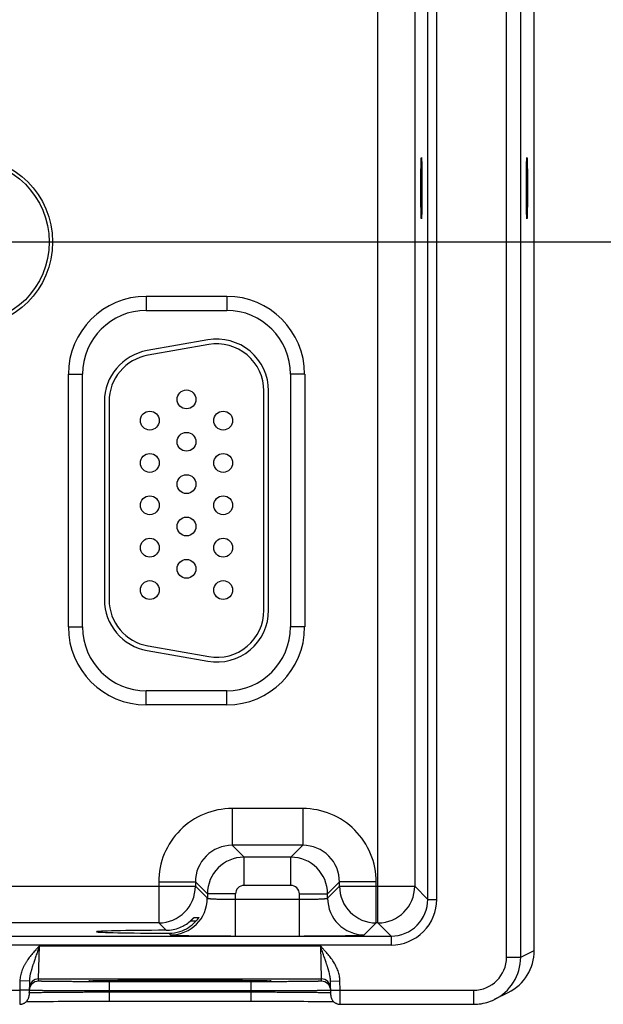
# Model space of a CAD drawing. Header units: inches. Extents: x 0 to 34, y 0 to 22.
# Tile 21 of 69: x 14.5 to 15.8, y 13.6 to 15.7. Entities that reach past the tile are written whole.
import ezdxf

# ---------------------------------------------------------------- set-up
doc = ezdxf.new("R2010")
doc.units = ezdxf.units.IN
doc.header["$LTSCALE"] = 1.87
doc.header["$MEASUREMENT"] = 0
doc.layers.get('0').update_dxf_attribs({"linetype": 'CONTINUOUS'})
doc.layers.add('DIMENSIONS', color=7, linetype='CONTINUOUS')
doc.styles.get("Standard").update_dxf_attribs({"font": 'txt', "width": 0.8})
doc.dimstyles.new('DIMSTYLE_1', dxfattribs={"dimtxt": 0.15625, "dimasz": 0.1875, "dimexe": 0.125, "dimexo": 0.0625, "dimgap": 0.09, "dimtad": 0, "dimtih": 1, "dimtoh": 1, "dimzin": 4, "dimdsep": 46, "dimtxsty": 'STANDARD', "dimblk": 'CLOSED', "dimblk1": 'CLOSED', "dimblk2": 'CLOSED', "dimcen": 0.09, "dimadec": 0, "dimazin": 0, "dimtfac": 1, "dimtofl": 0, "dimtmove": 0, "dimatfit": 3, "dimldrblk": 'CLOSED', "dimfxl": 1, "dimtolj": 1, "dimtzin": 4, "dimarcsym": 0})

# ---------------------------------------------------------------- blocks, each defined once
blk = doc.blocks.new('*D6')
at = {"layer": 'DIMENSIONS', "color": 2, "linetype": 'CONTINUOUS'}
blk.add_line((14.4807, 15.2518), (16.4536, 15.2518), dxfattribs=at)
at = {"layer": 'DIMENSIONS', "color": 2, "linetype": 'CONTINUOUS', "insert": (16.5318, 15.3299), "char_height": 0.15625, "width": 1.40625, "attachment_point": 1, "rotation": 0, "line_spacing_factor": 0.9}
blk.add_mtext('1.83{\\Ftxt.shx;\\W1.000000;\\H0.156250; }[46,6]', dxfattribs=at)
blk = doc.blocks.new('_CLOSED')
at = {"color": 0, "linetype": 'BYBLOCK'}
for p, q in [((0, 0), (-1, 0.167)), ((-1, 0.167), (-1, -0.167)), ((-1, -0.167), (0, 0)), ((-1, 0), (0, 0))]:
    blk.add_line(p, q, dxfattribs=at)
blk = doc.blocks.new('*D10')
at = {"layer": 'DIMENSIONS', "color": 2, "linetype": 'CONTINUOUS'}
blk.add_line((14.4182, 15.3143), (14.4182, 17.8114), dxfattribs=at)
at = {"layer": 'DIMENSIONS', "color": 2, "linetype": 'CONTINUOUS', "insert": (14.3401, 17.8895), "char_height": 0.15625, "width": 1.53125, "attachment_point": 1, "rotation": 90, "line_spacing_factor": 0.9}
blk.add_mtext('5.81{\\Ftxt.shx;\\W1.000000;\\H0.156250; }[147,6]', dxfattribs=at)

msp = doc.modelspace()

# ---------------------------------------------------------------- linework, layer by layer
at = {"color": 7, "linetype": 'CONTINUOUS'}
for p, q in [((15.5633, 13.7321), (15.5633, 17.0006)), ((15.5933, 13.7321), (15.5933, 17.0006)), ((15.6222, 13.7466), (15.6222, 16.9861)), ((15.2901, 13.805), (15.2901, 16.9277)), ((15.3959, 13.8551), (15.3959, 16.8775)), ((15.4149, 13.8551), (15.4149, 16.8775)), ((15.3681, 16.8497), (15.3681, 13.883)), ((14.7977, 15.1364), (14.9687, 15.1364)), ((14.7977, 15.1364), (14.7977, 15.1064)), ((14.9687, 15.1364), (14.9687, 15.1064)), ((14.7977, 15.1064), (14.9687, 15.1064)), ((14.9286, 15.0437), (14.7996, 15.0209)), ((14.9304, 15.0338), (14.8014, 15.0111)), ((14.6322, 14.9708), (14.6622, 14.9708)), ((14.6322, 14.4338), (14.6322, 14.9708)), ((14.6622, 14.4338), (14.6622, 14.9708)), ((15.1343, 14.9708), (15.1043, 14.9708)), ((15.1043, 14.9708), (15.1043, 14.4338)), ((15.1343, 14.9708), (15.1343, 14.4338)), ((15.0477, 14.4693), (15.0477, 14.9353)), ((15.0577, 14.4693), (15.0577, 14.9353)), ((14.7087, 14.9126), (14.7087, 14.4921)), ((14.7187, 14.9126), (14.7187, 14.4921)), ((14.6322, 14.4338), (14.6622, 14.4338)), ((15.1343, 14.4338), (15.1043, 14.4338)), ((14.8014, 14.3936), (14.9304, 14.3709)), ((14.7996, 14.3838), (14.9286, 14.361)), ((14.9687, 14.2983), (14.7977, 14.2983)), ((14.7977, 14.2683), (14.7977, 14.2983)), ((14.9687, 14.2683), (14.9687, 14.2983)), ((14.9687, 14.2683), (14.7977, 14.2683)), ((15.1304, 14.048), (14.9801, 14.048)), ((14.9801, 14.048), (14.9801, 13.97)), ((15.1304, 14.048), (15.1304, 13.97)), ((15.1304, 13.97), (14.9801, 13.97)), ((14.9801, 13.97), (15.0055, 13.9446)), ((15.1304, 13.97), (15.105, 13.9446)), ((15.105, 13.9446), (15.0055, 13.9446)), ((15.0055, 13.8846), (15.0055, 13.9446)), ((15.105, 13.8846), (15.105, 13.9446)), ((14.8241, 13.892), (14.9021, 13.892)), ((14.8241, 13.892), (14.8241, 13.805)), ((14.9021, 13.892), (14.9275, 13.8666)), ((14.9021, 13.892), (14.9021, 13.883)), ((15.2084, 13.892), (15.183, 13.8666)), ((15.2864, 13.892), (15.2084, 13.892)), ((15.2084, 13.883), (15.2084, 13.892)), ((15.2864, 13.805), (15.2864, 13.892)), ((14.2784, 13.883), (14.9021, 13.883)), ((14.9021, 13.883), (14.9275, 13.8576)), ((15.105, 13.8846), (15.0055, 13.8846)), ((15.183, 13.8576), (15.2084, 13.883)), ((15.2084, 13.883), (15.3681, 13.883)), ((15.3681, 13.883), (15.3959, 13.8551)), ((14.9875, 13.8666), (14.9275, 13.8666)), ((14.9275, 13.8666), (14.9275, 13.8576)), ((14.9875, 13.7772), (14.9875, 13.8666)), ((14.9875, 13.8552), (15.123, 13.8552)), ((15.123, 13.8666), (15.183, 13.8666)), ((15.123, 13.7772), (15.123, 13.8666)), ((15.183, 13.8576), (15.183, 13.8666)), ((15.3959, 13.8551), (15.4149, 13.8551)), ((14.9032, 13.8085), (14.8908, 13.8085)), ((14.8988, 13.8162), (14.9091, 13.8162)), ((14.8241, 13.805), (14.3564, 13.805)), ((14.8241, 13.805), (14.8397, 13.7894)), ((15.261, 13.7796), (15.2864, 13.805)), ((15.2901, 13.805), (15.2864, 13.805)), ((15.2901, 13.805), (15.3179, 13.7772)), ((11.6477, 13.7772), (15.3179, 13.7772)), ((14.8458, 13.7833), (14.8495, 13.7796)), ((14.9875, 13.7772), (15.123, 13.7772)), ((15.3179, 13.7772), (15.3179, 13.7582)), ((11.6477, 13.7582), (15.3179, 13.7582)), ((14.569, 13.686), (14.5706, 13.756)), ((14.5706, 13.756), (15.1679, 13.756)), ((15.1679, 13.756), (15.1695, 13.686)), ((15.5933, 13.7321), (15.6222, 13.7466)), ((15.5633, 13.7321), (15.5933, 13.7321)), ((14.5293, 13.6819), (14.5289, 13.6621)), ((14.5493, 13.6815), (14.5293, 13.6819)), ((14.5689, 13.6813), (14.569, 13.686)), ((14.569, 13.686), (15.1695, 13.686)), ((14.6778, 13.6821), (14.6779, 13.6821)), ((14.6779, 13.6821), (14.678, 13.6821)), ((14.678, 13.6821), (14.6782, 13.6821)), ((14.6787, 13.6821), (14.6792, 13.6822)), ((14.6792, 13.6822), (14.6798, 13.6822)), ((14.6798, 13.6822), (14.6806, 13.6822)), ((14.6806, 13.6822), (14.6819, 13.6823)), ((14.6819, 13.6823), (14.6838, 13.6823)), ((14.6838, 13.6823), (14.6865, 13.6824)), ((14.6865, 13.6824), (14.6893, 13.6825)), ((14.6893, 13.6825), (14.6929, 13.6826)), ((14.6929, 13.6826), (14.6972, 13.6826)), ((14.6972, 13.6826), (14.7026, 13.6827)), ((14.7026, 13.6827), (14.7091, 13.6828)), ((14.7091, 13.6828), (14.7148, 13.6829)), ((14.7148, 13.6829), (14.7212, 13.6829)), ((14.7212, 13.6829), (14.7286, 13.683)), ((14.7286, 13.683), (14.7372, 13.6831)), ((14.7372, 13.6831), (14.7477, 13.6832)), ((14.7477, 13.6832), (14.7563, 13.6832)), ((14.7563, 13.6832), (14.7662, 13.6833)), ((14.7662, 13.6833), (14.7775, 13.6833)), ((14.7775, 13.6833), (14.7898, 13.6834)), ((14.7898, 13.6834), (14.8026, 13.6834)), ((14.8026, 13.6834), (14.8156, 13.6835)), ((14.8156, 13.6835), (14.8288, 13.6835)), ((14.8288, 13.6835), (14.8422, 13.6835)), ((14.8422, 13.6835), (14.8558, 13.6835)), ((14.8558, 13.6835), (14.8692, 13.6835)), ((14.8692, 13.6835), (14.8827, 13.6835)), ((14.8827, 13.6835), (14.8963, 13.6835)), ((14.8963, 13.6835), (14.9097, 13.6835)), ((14.9097, 13.6835), (14.923, 13.6835)), ((14.923, 13.6835), (14.936, 13.6834)), ((14.936, 13.6834), (14.9486, 13.6834)), ((14.9486, 13.6834), (14.9609, 13.6833)), ((14.9609, 13.6833), (14.9727, 13.6833)), ((14.9727, 13.6833), (14.9839, 13.6832)), ((14.9839, 13.6832), (14.9937, 13.6832)), ((14.9937, 13.6832), (15.0022, 13.6831)), ((15.0022, 13.6831), (15.0126, 13.683)), ((15.0126, 13.683), (15.021, 13.6829)), ((15.021, 13.6829), (15.0278, 13.6828)), ((15.0278, 13.6828), (15.0336, 13.6827)), ((15.0336, 13.6827), (15.0383, 13.6827)), ((15.0383, 13.6827), (15.0435, 13.6826)), ((15.0435, 13.6826), (15.0476, 13.6825)), ((15.0476, 13.6825), (15.051, 13.6824)), ((15.051, 13.6824), (15.0537, 13.6824)), ((15.0537, 13.6824), (15.0559, 13.6823)), ((15.0559, 13.6823), (15.0575, 13.6822)), ((15.0575, 13.6822), (15.0585, 13.6822)), ((15.0585, 13.6822), (15.0592, 13.6822)), ((15.0592, 13.6822), (15.0597, 13.6821)), ((15.0597, 13.6821), (15.06, 13.6821)), ((15.06, 13.6821), (15.0603, 13.6821)), ((15.0603, 13.6821), (15.0605, 13.6821)), ((15.1695, 13.686), (15.1696, 13.6813)), ((15.1892, 13.6815), (15.2092, 13.6819)), ((15.2096, 13.6621), (15.2092, 13.6819)), ((14.2796, 13.6621), (14.5289, 13.6621)), ((14.5289, 13.6621), (14.5288, 13.6321)), ((14.5489, 13.6618), (14.5289, 13.6621)), ((14.5493, 13.6815), (14.5487, 13.6518)), ((14.549, 13.6616), (14.5489, 13.6617)), ((15.0196, 13.68), (14.7189, 13.68)), ((14.7189, 13.68), (14.7189, 13.6604)), ((15.0196, 13.68), (15.0196, 13.6604)), ((15.1897, 13.6518), (15.1892, 13.6815)), ((15.1896, 13.6617), (15.1894, 13.6616)), ((15.1896, 13.6618), (15.2096, 13.6621)), ((15.2096, 13.6621), (15.4933, 13.6621)), ((15.2097, 13.6321), (15.2096, 13.6621)), ((15.4933, 13.6621), (15.4933, 13.6321)), ((14.5488, 13.6568), (14.5489, 13.6568)), ((14.7188, 13.6584), (14.7189, 13.6604)), ((14.7188, 13.6584), (15.0196, 13.6584)), ((14.7188, 13.6584), (14.7188, 13.6388)), ((15.0196, 13.6604), (14.7189, 13.6604)), ((15.0196, 13.6584), (15.0196, 13.6604)), ((15.0196, 13.6584), (15.0196, 13.6388)), ((15.1895, 13.6568), (15.1896, 13.6568)), ((15.538, 13.6427), (15.567, 13.6571)), ((14.5427, 13.6377), (14.5459, 13.6378)), ((14.5459, 13.6378), (14.5504, 13.6379)), ((14.5504, 13.6379), (14.5547, 13.638)), ((14.5547, 13.638), (14.5599, 13.638)), ((14.5599, 13.638), (14.5661, 13.6381)), ((14.5661, 13.6381), (14.5733, 13.6382)), ((14.5733, 13.6382), (14.5818, 13.6383)), ((14.5818, 13.6383), (14.5918, 13.6384)), ((14.5918, 13.6384), (14.6006, 13.6384)), ((14.6006, 13.6384), (14.6107, 13.6385)), ((14.6107, 13.6385), (14.6223, 13.6386)), ((14.6223, 13.6386), (14.6359, 13.6386)), ((14.6359, 13.6386), (14.6468, 13.6387)), ((14.6468, 13.6387), (14.6592, 13.6387)), ((14.6592, 13.6387), (14.6723, 13.6387)), ((14.6723, 13.6387), (14.6855, 13.6388)), ((14.6855, 13.6388), (14.6988, 13.6388)), ((14.6988, 13.6388), (14.7123, 13.6388)), ((14.7123, 13.6388), (15.0196, 13.6388)), ((15.0196, 13.6388), (15.0329, 13.6388)), ((15.0329, 13.6388), (15.0463, 13.6388)), ((15.0463, 13.6388), (15.0595, 13.6387)), ((15.0595, 13.6387), (15.0726, 13.6387)), ((15.0726, 13.6387), (15.0853, 13.6387)), ((15.0853, 13.6387), (15.0978, 13.6386)), ((15.0978, 13.6386), (15.1098, 13.6386)), ((15.1098, 13.6386), (15.1215, 13.6385)), ((15.1215, 13.6385), (15.1323, 13.6385)), ((15.1323, 13.6385), (15.1417, 13.6384)), ((15.1417, 13.6384), (15.1499, 13.6383)), ((15.1499, 13.6383), (15.1605, 13.6382)), ((15.1605, 13.6382), (15.1693, 13.6381)), ((15.1693, 13.6381), (15.1766, 13.6381)), ((15.1766, 13.6381), (15.1825, 13.638)), ((15.1825, 13.638), (15.1874, 13.6379)), ((15.1874, 13.6379), (15.1914, 13.6378)), ((15.1914, 13.6378), (15.1948, 13.6378)), ((15.1948, 13.6378), (15.1958, 13.6377)), ((15.2097, 13.6321), (15.4933, 13.6321))]:
    msp.add_line(p, q, dxfattribs=at)
for points in [[(14.6778, 13.6821), (14.6778, 13.6821), (14.6778, 13.6821)], [(14.6782, 13.6821), (14.6785, 13.6821), (14.6787, 13.6821)], [(15.0605, 13.6821), (15.0606, 13.6821), (15.0607, 13.6821), (15.0607, 13.6821), (15.0607, 13.6821)], [(14.5288, 13.6321), (14.5294, 13.6321), (14.5306, 13.6322), (14.5318, 13.6323), (14.533, 13.6326), (14.5342, 13.6329), (14.5354, 13.6332), (14.5365, 13.6337), (14.5376, 13.6342), (14.5387, 13.6347), (14.5397, 13.6354), (14.5407, 13.6361), (14.5417, 13.6368), (14.5426, 13.6376), (14.5434, 13.6385), (14.5442, 13.6394), (14.545, 13.6404), (14.5456, 13.6414), (14.5463, 13.6424), (14.5468, 13.6435), (14.5473, 13.6446), (14.5477, 13.6458), (14.5481, 13.6469), (14.5484, 13.6481), (14.5486, 13.6493), (14.5487, 13.6505), (14.5487, 13.6518)], [(15.1897, 13.6518), (15.1898, 13.6505), (15.1899, 13.6493), (15.1901, 13.6481), (15.1904, 13.6469), (15.1907, 13.6458), (15.1912, 13.6446), (15.1917, 13.6435), (15.1922, 13.6424), (15.1928, 13.6414), (15.1935, 13.6404), (15.1943, 13.6394), (15.1951, 13.6385), (15.1959, 13.6376), (15.1968, 13.6368), (15.1978, 13.6361), (15.1988, 13.6354), (15.1998, 13.6347), (15.2009, 13.6342), (15.202, 13.6337), (15.2031, 13.6332), (15.2043, 13.6329), (15.2055, 13.6326), (15.2066, 13.6323), (15.2079, 13.6322), (15.2091, 13.6321), (15.2097, 13.6321)], [(15.4933, 13.6321), (15.4972, 13.6322), (15.5013, 13.6324), (15.5054, 13.6328), (15.5095, 13.6334), (15.5136, 13.6342), (15.5176, 13.6351), (15.5216, 13.6362), (15.5256, 13.6375), (15.5295, 13.6389), (15.5333, 13.6405), (15.5365, 13.6419)]]:
    msp.add_lwpolyline(points, dxfattribs=at)
for centre, radius in [((14.4182, 15.2518), 0.1805), ((14.4182, 15.2518), 0.1734), ((14.8832, 14.9173), 0.02), ((14.8052, 14.8723), 0.02), ((14.9612, 14.8723), 0.02), ((14.8832, 14.8273), 0.02), ((14.8052, 14.7823), 0.02), ((14.9612, 14.7823), 0.02), ((14.8832, 14.7373), 0.02), ((14.8052, 14.6923), 0.02), ((14.9612, 14.6923), 0.02), ((14.8832, 14.6473), 0.02), ((14.8052, 14.6023), 0.02), ((14.9612, 14.6023), 0.02), ((14.8832, 14.5573), 0.02), ((14.8052, 14.5123), 0.02), ((14.9612, 14.5123), 0.02)]:
    msp.add_circle(centre, radius, dxfattribs=at)
for centre, radius, start, end in [((14.7977, 14.9708), 0.1655, 90, 180), ((14.9687, 14.9708), 0.1655, 0, 90), ((14.7977, 14.9708), 0.1355, 90, 180), ((14.9687, 14.9708), 0.1355, 0, 90), ((14.9477, 14.9353), 0.11, 0, 100), ((14.8187, 14.9126), 0.11, 100, 180), ((14.9477, 14.9353), 0.1, 0, 100), ((14.8187, 14.9126), 0.1, 100, 180), ((14.8187, 14.4921), 0.11, 180, 260), ((14.8187, 14.4921), 0.1, 180, 260), ((14.9477, 14.4693), 0.11, 260, 360), ((14.9477, 14.4693), 0.1, 260, 360), ((14.7977, 14.4338), 0.1655, 180, 270), ((14.7977, 14.4338), 0.1355, 180, 270), ((14.9687, 14.4338), 0.1655, 270, 360), ((14.9687, 14.4338), 0.1355, 270, 360), ((14.9801, 13.892), 0.156, 89.9963, 180.0037), ((15.1304, 13.892), 0.156, 359.9963, 90.0037), ((14.98, 13.892), 0.0779, 89.9712, 180.0288), ((15.1304, 13.892), 0.0779, 359.9712, 90.0288), ((15.0055, 13.8666), 0.078, 90.0153, 179.9847), ((15.105, 13.8666), 0.078, 0.0153, 89.9847), ((14.8241, 13.883), 0.078, 270.0209, 359.9791), ((15.0054, 13.8666), 0.018, 89.9962, 180.0037), ((15.105, 13.8666), 0.018, 359.9962, 90.0037), ((15.2864, 13.883), 0.078, 180.0209, 269.9791), ((15.2901, 13.883), 0.078, 270.0209, 359.9791), ((14.8494, 13.8576), 0.078, 270.0209, 359.9791), ((15.261, 13.8576), 0.078, 180.0209, 269.9791), ((15.3179, 13.8551), 0.097, 269.9969, 0.0031), ((15.3179, 13.8551), 0.078, 269.9906, 0.0094), ((14.8395, 13.868), 0.0786, 292.2666, 310.7845), ((14.846, 13.8607), 0.0774, 287.4724, 316.8221), ((14.8395, 13.8679), 0.0786, 270.1847, 292.2821), ((14.846, 13.8607), 0.0774, 269.8558, 287.4495), ((15.5222, 13.7466), 0.1, 296.5598, 359.9885), ((15.4933, 13.7321), 0.07, 269.9981, 359.9944), ((15.4933, 13.7321), 0.1, 295.5898, 0.0013), ((14.569, 13.666), 0.02, 89.9987, 178.9988), ((14.6824, 13.6015), 0.0808, 93.1152, 93.2829), ((15.056, 13.5995), 0.0828, 86.7202, 86.8828), ((15.1695, 13.666), 0.02, 1.0012, 90.0013), ((14.5689, 13.6613), 0.02, 89.9987, 178.7553), ((14.5689, 13.6613), 0.02, 178.7564, 179), ((15.1696, 13.6613), 0.02, 1.2447, 90.0013), ((15.1696, 13.6613), 0.02, 1, 1.2436)]:
    msp.add_arc(centre, radius, start, end, dxfattribs=at)
for centre in [(15.3823, 15.3663), (15.6066, 15.3663)]:
    msp.add_ellipse(centre, major_axis=(0, 0.065), ratio=0.017455, dxfattribs=at)
msp.add_ellipse((14.8692, 13.7863), major_axis=(0.1771, 0), ratio=0.017455, start_param=1.73829, end_param=4.579802, dxfattribs=at)
for points, knots in [([(14.9275, 13.8576), (14.9275, 13.8576), (14.9275, 13.8575), (14.9275, 13.8575), (14.9276, 13.8575), (14.9276, 13.8575), (14.9277, 13.8574), (14.9279, 13.8574), (14.928, 13.8573), (14.9283, 13.8572), (14.9285, 13.8572), (14.9288, 13.8571), (14.9291, 13.8571), (14.9296, 13.857), (14.9303, 13.8569), (14.9313, 13.8568), (14.9324, 13.8567), (14.9336, 13.8566), (14.9349, 13.8565), (14.9364, 13.8564), (14.9386, 13.8562), (14.9416, 13.8561), (14.9455, 13.8559), (14.9491, 13.8558), (14.9521, 13.8557), (14.9553, 13.8556), (14.9595, 13.8555), (14.9648, 13.8554), (14.9703, 13.8553), (14.9759, 13.8553), (14.9817, 13.8552), (14.9855, 13.8552), (14.9875, 13.8552)], [0, 0, 0, 0, 0.001207, 0.001962, 0.002834, 0.003831, 0.004957, 0.007611, 0.010816, 0.014578, 0.018902, 0.023789, 0.02924, 0.035253, 0.048956, 0.064876, 0.08298, 0.10323, 0.12558, 0.149981, 0.176376, 0.234901, 0.300614, 0.372902, 0.411302, 0.451089, 0.534442, 0.622179, 0.713474, 0.807469, 0.903279, 1, 1, 1, 1]), ([(15.123, 13.8552), (15.125, 13.8552), (15.1288, 13.8552), (15.1346, 13.8553), (15.1402, 13.8553), (15.1457, 13.8554), (15.1509, 13.8555), (15.1552, 13.8556), (15.1584, 13.8557), (15.1614, 13.8558), (15.165, 13.8559), (15.1689, 13.8561), (15.1719, 13.8562), (15.1741, 13.8564), (15.1756, 13.8565), (15.1769, 13.8566), (15.1781, 13.8567), (15.1792, 13.8568), (15.1801, 13.8569), (15.1809, 13.857), (15.1813, 13.8571), (15.1817, 13.8571), (15.182, 13.8572), (15.1822, 13.8572), (15.1824, 13.8573), (15.1826, 13.8574), (15.1827, 13.8574), (15.1828, 13.8575), (15.1829, 13.8575), (15.1829, 13.8575), (15.183, 13.8575), (15.183, 13.8576), (15.183, 13.8576)], [0, 0, 0, 0, 0.096721, 0.192531, 0.286526, 0.377821, 0.465558, 0.548911, 0.588698, 0.627098, 0.699386, 0.765099, 0.823624, 0.850019, 0.87442, 0.89677, 0.91702, 0.935124, 0.951044, 0.964747, 0.97076, 0.976211, 0.981098, 0.985422, 0.989184, 0.992389, 0.995043, 0.996169, 0.997166, 0.998038, 0.998793, 1, 1, 1, 1]), ([(14.8908, 13.8085), (14.8913, 13.8089), (14.892, 13.8095), (14.8929, 13.8104), (14.8936, 13.811), (14.8943, 13.8117), (14.8949, 13.8123), (14.8955, 13.8129), (14.8961, 13.8134), (14.8966, 13.814), (14.8971, 13.8144), (14.8974, 13.8148), (14.8976, 13.815), (14.8978, 13.8152), (14.898, 13.8154), (14.8982, 13.8156), (14.8983, 13.8157), (14.8985, 13.8159), (14.8986, 13.816), (14.8986, 13.816), (14.8987, 13.8161), (14.8987, 13.8161), (14.8988, 13.8162), (14.8988, 13.8162), (14.8988, 13.8162), (14.8988, 13.8162), (14.8988, 13.8162), (14.8988, 13.8162), (14.8988, 13.8162)], [0, 0, 0, 0, 0.173386, 0.258564, 0.342266, 0.424088, 0.503565, 0.580166, 0.653275, 0.722177, 0.786042, 0.81579, 0.843905, 0.870245, 0.894656, 0.916976, 0.937034, 0.954652, 0.969646, 0.976103, 0.981836, 0.986824, 0.991045, 0.994481, 0.997117, 0.998946, 0.999564, 1, 1, 1, 1]), ([(14.9091, 13.8162), (14.9091, 13.8162), (14.9091, 13.8162), (14.9091, 13.8162), (14.9091, 13.8162), (14.9091, 13.8162), (14.9091, 13.8162), (14.9091, 13.8162), (14.9091, 13.8162), (14.9091, 13.8161), (14.9091, 13.8161), (14.9091, 13.8161), (14.909, 13.816), (14.909, 13.816), (14.909, 13.8159), (14.9089, 13.8159), (14.9089, 13.8158), (14.9088, 13.8157), (14.9088, 13.8156), (14.9086, 13.8153), (14.9083, 13.8149), (14.908, 13.8144), (14.9076, 13.8139), (14.9072, 13.8133), (14.9067, 13.8127), (14.9062, 13.812), (14.9056, 13.8113), (14.905, 13.8106), (14.9044, 13.8099), (14.9036, 13.8089), (14.9029, 13.8082), (14.9024, 13.8077)], [0, 0, 0, 0, 0.000303, 0.000605, 0.001019, 0.001592, 0.002342, 0.003275, 0.004395, 0.005701, 0.00887, 0.012775, 0.017404, 0.022743, 0.028778, 0.035491, 0.042867, 0.050889, 0.068805, 0.089102, 0.136306, 0.191455, 0.253565, 0.321727, 0.395112, 0.472966, 0.554606, 0.639419, 0.726847, 0.816388, 1, 1, 1, 1]), ([(14.8495, 13.7796), (14.8495, 13.7796), (14.8495, 13.7796), (14.8495, 13.7796), (14.8496, 13.7796), (14.8497, 13.7795), (14.8498, 13.7795), (14.8499, 13.7795), (14.8501, 13.7794), (14.8504, 13.7794), (14.8508, 13.7793), (14.8513, 13.7793), (14.8519, 13.7792), (14.8526, 13.7791), (14.8533, 13.7791), (14.8541, 13.779), (14.855, 13.779), (14.8564, 13.7789), (14.8583, 13.7788), (14.8608, 13.7787), (14.8635, 13.7786), (14.8666, 13.7785), (14.87, 13.7784), (14.8736, 13.7783), (14.8776, 13.7782), (14.8817, 13.7781), (14.8861, 13.778), (14.8925, 13.7779), (14.901, 13.7778), (14.9118, 13.7776), (14.9233, 13.7775), (14.9354, 13.7774), (14.9479, 13.7773), (14.9609, 13.7773), (14.9741, 13.7773), (14.983, 13.7772), (14.9875, 13.7772)], [0, 0, 0, 0, 0.000163, 0.000356, 0.000838, 0.001455, 0.002212, 0.003109, 0.00415, 0.006665, 0.00976, 0.013432, 0.017681, 0.022505, 0.027903, 0.033872, 0.04041, 0.047512, 0.063391, 0.081469, 0.101707, 0.124062, 0.14848, 0.174901, 0.203262, 0.233502, 0.265548, 0.299322, 0.371734, 0.450067, 0.533574, 0.621478, 0.712943, 0.807113, 0.9031, 1, 1, 1, 1]), ([(15.123, 13.7772), (15.1275, 13.7772), (15.1364, 13.7773), (15.1496, 13.7773), (15.1625, 13.7773), (15.1751, 13.7774), (15.1872, 13.7775), (15.1987, 13.7776), (15.2095, 13.7778), (15.218, 13.7779), (15.2243, 13.778), (15.2288, 13.7781), (15.2329, 13.7782), (15.2368, 13.7783), (15.2405, 13.7784), (15.2438, 13.7785), (15.2469, 13.7786), (15.2497, 13.7787), (15.2522, 13.7788), (15.2541, 13.7789), (15.2555, 13.779), (15.2564, 13.779), (15.2572, 13.7791), (15.2579, 13.7791), (15.2586, 13.7792), (15.2592, 13.7793), (15.2597, 13.7793), (15.2601, 13.7794), (15.2604, 13.7794), (15.2606, 13.7795), (15.2607, 13.7795), (15.2608, 13.7795), (15.2609, 13.7796), (15.2609, 13.7796), (15.261, 13.7796), (15.261, 13.7796), (15.261, 13.7796)], [0, 0, 0, 0, 0.0969, 0.192887, 0.287057, 0.378522, 0.466426, 0.549933, 0.628266, 0.700678, 0.734452, 0.766498, 0.796738, 0.825099, 0.85152, 0.875938, 0.898293, 0.918531, 0.936609, 0.952488, 0.95959, 0.966128, 0.972097, 0.977495, 0.982319, 0.986568, 0.99024, 0.993335, 0.99585, 0.996891, 0.997788, 0.998545, 0.999162, 0.999644, 0.999837, 1, 1, 1, 1]), ([(14.5706, 13.756), (14.5693, 13.7547), (14.5675, 13.7527), (14.565, 13.75), (14.5626, 13.7473), (14.5596, 13.744), (14.556, 13.7399), (14.5526, 13.7357), (14.5492, 13.7314), (14.5465, 13.7277), (14.5445, 13.7248), (14.543, 13.7225), (14.5416, 13.7202), (14.5402, 13.7179), (14.5389, 13.7155), (14.5376, 13.7131), (14.5364, 13.7106), (14.5353, 13.7082), (14.5343, 13.7057), (14.533, 13.7023), (14.5316, 13.6979), (14.5304, 13.6927), (14.5295, 13.6873), (14.5293, 13.6837), (14.5293, 13.6819)], [0, 0, 0, 0, 0.062502, 0.093753, 0.125005, 0.187507, 0.25001, 0.312513, 0.375016, 0.437518, 0.46877, 0.500023, 0.531275, 0.562527, 0.59378, 0.625032, 0.656284, 0.687536, 0.718788, 0.75004, 0.812534, 0.875025, 0.937514, 1, 1, 1, 1]), ([(14.5706, 13.756), (14.57, 13.7544), (14.569, 13.7512), (14.5673, 13.7465), (14.5657, 13.7417), (14.5641, 13.737), (14.5625, 13.7323), (14.5609, 13.7276), (14.5594, 13.723), (14.5581, 13.7191), (14.557, 13.7161), (14.5563, 13.7138), (14.5556, 13.7115), (14.5549, 13.7092), (14.5542, 13.707), (14.5535, 13.7047), (14.5528, 13.7024), (14.5522, 13.7001), (14.5516, 13.6979), (14.5511, 13.6956), (14.5506, 13.6932), (14.5502, 13.6909), (14.5498, 13.6886), (14.5494, 13.6855), (14.5493, 13.6831), (14.5493, 13.6815)], [0, 0, 0, 0, 0.064934, 0.129755, 0.194354, 0.258635, 0.322517, 0.385939, 0.448866, 0.511285, 0.54231, 0.573219, 0.604018, 0.634715, 0.665319, 0.695844, 0.726302, 0.756707, 0.787075, 0.817423, 0.847767, 0.878122, 0.908508, 0.93894, 1, 1, 1, 1]), ([(15.2092, 13.6819), (15.2092, 13.6828), (15.2091, 13.6846), (15.2088, 13.6882), (15.2081, 13.6927), (15.2069, 13.6979), (15.2052, 13.7031), (15.2032, 13.7082), (15.2009, 13.7131), (15.1983, 13.7179), (15.1955, 13.7225), (15.1925, 13.727), (15.1893, 13.7314), (15.1859, 13.7357), (15.1824, 13.7399), (15.1789, 13.744), (15.1759, 13.7473), (15.1734, 13.75), (15.171, 13.7527), (15.1691, 13.7547), (15.1679, 13.756)], [0, 0, 0, 0, 0.031251, 0.062503, 0.124993, 0.187485, 0.249979, 0.312476, 0.374974, 0.437473, 0.499974, 0.562476, 0.624979, 0.687483, 0.749987, 0.81249, 0.874994, 0.906246, 0.937497, 1, 1, 1, 1]), ([(15.1892, 13.6815), (15.1892, 13.6823), (15.1891, 13.6839), (15.1889, 13.687), (15.1884, 13.6902), (15.1879, 13.6932), (15.1872, 13.6963), (15.1863, 13.7001), (15.1852, 13.7039), (15.1843, 13.707), (15.1836, 13.7092), (15.1829, 13.7115), (15.1822, 13.7138), (15.1814, 13.7161), (15.1804, 13.7191), (15.1791, 13.723), (15.1776, 13.7276), (15.176, 13.7323), (15.1744, 13.737), (15.1728, 13.7417), (15.1711, 13.7465), (15.1695, 13.7512), (15.1684, 13.7544), (15.1679, 13.756)], [0, 0, 0, 0, 0.030581, 0.061074, 0.121881, 0.152241, 0.182584, 0.243295, 0.304158, 0.334683, 0.365287, 0.395983, 0.426782, 0.45769, 0.488715, 0.551135, 0.614062, 0.677484, 0.741365, 0.805647, 0.870246, 0.935066, 1, 1, 1, 1]), ([(14.8692, 13.6802), (14.8623, 13.6802), (14.8485, 13.6802), (14.828, 13.6802), (14.808, 13.6802), (14.7887, 13.6803), (14.7732, 13.6804), (14.7613, 13.6805), (14.7528, 13.6805), (14.7446, 13.6806), (14.7369, 13.6806), (14.7295, 13.6807), (14.7225, 13.6808), (14.7159, 13.6808), (14.7098, 13.6809), (14.7041, 13.681), (14.6989, 13.681), (14.6942, 13.6811), (14.69, 13.6812), (14.6869, 13.6813), (14.6846, 13.6813), (14.6831, 13.6814), (14.6817, 13.6814), (14.6805, 13.6815), (14.6795, 13.6815), (14.6789, 13.6815), (14.6784, 13.6816), (14.678, 13.6816), (14.6776, 13.6816), (14.6772, 13.6816), (14.6769, 13.6817), (14.6766, 13.6817), (14.6763, 13.6817), (14.6762, 13.6817), (14.676, 13.6817), (14.6759, 13.6817), (14.6759, 13.6818), (14.6758, 13.6818), (14.6757, 13.6818), (14.6757, 13.6818), (14.6756, 13.6818), (14.6756, 13.6818), (14.6756, 13.6818), (14.6755, 13.6818), (14.6755, 13.6818), (14.6755, 13.6818), (14.6755, 13.6819), (14.6755, 13.6819), (14.6755, 13.6819), (14.6755, 13.6819), (14.6756, 13.6819), (14.6756, 13.6819), (14.6756, 13.6819), (14.6757, 13.6819), (14.6757, 13.6819), (14.6758, 13.6819), (14.6759, 13.682), (14.676, 13.682), (14.6762, 13.682), (14.6765, 13.682), (14.6767, 13.682), (14.677, 13.6821), (14.6774, 13.6821), (14.6776, 13.6821), (14.6777, 13.6821)], [0, 0, 0, 0, 0.106159, 0.21109, 0.313579, 0.412439, 0.506529, 0.551441, 0.594758, 0.636354, 0.676106, 0.713903, 0.749635, 0.783195, 0.814489, 0.843429, 0.869925, 0.893904, 0.915298, 0.934044, 0.942405, 0.950084, 0.957078, 0.96338, 0.968985, 0.971526, 0.97389, 0.976078, 0.97809, 0.979925, 0.981583, 0.983064, 0.984367, 0.985494, 0.985991, 0.986444, 0.986853, 0.987218, 0.987538, 0.987815, 0.988049, 0.988239, 0.988387, 0.988496, 0.988537, 0.988571, 0.988601, 0.988631, 0.988664, 0.988703, 0.988808, 0.988952, 0.989138, 0.989367, 0.989639, 0.989956, 0.990316, 0.991168, 0.992198, 0.993404, 0.994788, 0.996349, 0.998086, 1, 1, 1, 1]), ([(14.678, 13.6821), (14.6782, 13.6821), (14.6787, 13.6822), (14.6799, 13.6822), (14.6815, 13.6823), (14.6838, 13.6823), (14.6864, 13.6824), (14.6894, 13.6825), (14.6928, 13.6826), (14.6964, 13.6826), (14.702, 13.6827), (14.7098, 13.6828), (14.72, 13.6829), (14.7314, 13.683), (14.7439, 13.6831), (14.7573, 13.6832), (14.7769, 13.6833), (14.803, 13.6835), (14.8356, 13.6835), (14.8579, 13.6835), (14.8692, 13.6835)], [0, 0, 0, 0, 0.003782, 0.008049, 0.018029, 0.029917, 0.04369, 0.059325, 0.076792, 0.096055, 0.117075, 0.164229, 0.217884, 0.277627, 0.342989, 0.413465, 0.488504, 0.64991, 0.822193, 1, 1, 1, 1]), ([(14.8692, 13.6835), (14.8806, 13.6835), (14.9029, 13.6835), (14.9355, 13.6835), (14.9616, 13.6833), (14.9811, 13.6832), (14.9946, 13.6831), (15.0071, 13.683), (15.0184, 13.6829), (15.0287, 13.6828), (15.0365, 13.6827), (15.042, 13.6826), (15.0457, 13.6826), (15.049, 13.6825), (15.052, 13.6824), (15.0547, 13.6823), (15.0569, 13.6823), (15.0586, 13.6822), (15.0598, 13.6822), (15.0603, 13.6821), (15.0605, 13.6821)], [0, 0, 0, 0, 0.177808, 0.350092, 0.511499, 0.586539, 0.657015, 0.722377, 0.78212, 0.835774, 0.882928, 0.903948, 0.923209, 0.940677, 0.956312, 0.970085, 0.981972, 0.991951, 0.996218, 1, 1, 1, 1]), ([(15.0607, 13.6821), (15.0609, 13.6821), (15.0611, 13.6821), (15.0614, 13.6821), (15.0617, 13.682), (15.062, 13.682), (15.0623, 13.682), (15.0625, 13.682), (15.0626, 13.682), (15.0627, 13.6819), (15.0628, 13.6819), (15.0628, 13.6819), (15.0629, 13.6819), (15.0629, 13.6819), (15.0629, 13.6819), (15.0629, 13.6819), (15.0629, 13.6819), (15.0629, 13.6819), (15.0629, 13.6819), (15.0629, 13.6818), (15.0629, 13.6818), (15.0629, 13.6818), (15.0629, 13.6818), (15.0629, 13.6818), (15.0628, 13.6818), (15.0628, 13.6818), (15.0628, 13.6818), (15.0627, 13.6818), (15.0626, 13.6818), (15.0625, 13.6817), (15.0625, 13.6817), (15.0623, 13.6817), (15.0621, 13.6817), (15.0619, 13.6817), (15.0616, 13.6817), (15.0613, 13.6816), (15.0609, 13.6816), (15.0605, 13.6816), (15.0601, 13.6816), (15.0596, 13.6815), (15.0589, 13.6815), (15.058, 13.6815), (15.0568, 13.6814), (15.0554, 13.6814), (15.0539, 13.6813), (15.0516, 13.6813), (15.0484, 13.6812), (15.0443, 13.6811), (15.0396, 13.681), (15.0344, 13.681), (15.0287, 13.6809), (15.0226, 13.6808), (15.016, 13.6808), (15.009, 13.6807), (15.0016, 13.6806), (14.9938, 13.6806), (14.9857, 13.6805), (14.9772, 13.6805), (14.9653, 13.6804), (14.9498, 13.6803), (14.9305, 13.6802), (14.9104, 13.6802), (14.89, 13.6802), (14.8762, 13.6802), (14.8692, 13.6802)], [0, 0, 0, 0, 0.001915, 0.003652, 0.005213, 0.006597, 0.007804, 0.008834, 0.009687, 0.010047, 0.010363, 0.010636, 0.010865, 0.011052, 0.011196, 0.011301, 0.011341, 0.011374, 0.011403, 0.011433, 0.011467, 0.011508, 0.011616, 0.011764, 0.011955, 0.012188, 0.012465, 0.012785, 0.01315, 0.013558, 0.014011, 0.014508, 0.015635, 0.016938, 0.018419, 0.020077, 0.021911, 0.023922, 0.02611, 0.028473, 0.031013, 0.036618, 0.04292, 0.049913, 0.057592, 0.065953, 0.084696, 0.10609, 0.130069, 0.156564, 0.185502, 0.216797, 0.250357, 0.286088, 0.323885, 0.363638, 0.405234, 0.448551, 0.493464, 0.587554, 0.686416, 0.788907, 0.893839, 1, 1, 1, 1]), ([(14.7189, 13.6604), (14.7134, 13.6604), (14.7026, 13.6604), (14.6866, 13.6604), (14.6708, 13.6605), (14.6555, 13.6606), (14.6407, 13.6606), (14.6267, 13.6607), (14.6135, 13.6608), (14.6013, 13.6609), (14.5917, 13.6609), (14.5847, 13.661), (14.5798, 13.6611), (14.5753, 13.6611), (14.5711, 13.6611), (14.5673, 13.6612), (14.5638, 13.6612), (14.5607, 13.6613), (14.5579, 13.6613), (14.5558, 13.6614), (14.5543, 13.6614), (14.5534, 13.6614), (14.5525, 13.6615), (14.5517, 13.6615), (14.551, 13.6615), (14.5504, 13.6615), (14.5499, 13.6616), (14.5496, 13.6616), (14.5494, 13.6616), (14.5492, 13.6616), (14.5491, 13.6616), (14.5491, 13.6616), (14.549, 13.6616)], [0, 0, 0, 0, 0.095817, 0.190753, 0.283937, 0.374511, 0.461642, 0.54453, 0.622413, 0.694576, 0.760353, 0.790657, 0.819143, 0.845746, 0.870404, 0.893062, 0.913668, 0.932173, 0.948536, 0.96272, 0.968984, 0.974691, 0.979839, 0.984424, 0.988443, 0.991895, 0.994778, 0.99709, 0.998032, 0.998831, 0.999487, 1, 1, 1, 1]), ([(14.7189, 13.68), (14.714, 13.68), (14.7042, 13.68), (14.6897, 13.68), (14.6755, 13.6801), (14.6617, 13.6801), (14.6484, 13.6802), (14.6358, 13.6802), (14.6258, 13.6803), (14.6182, 13.6803), (14.6129, 13.6804), (14.6078, 13.6804), (14.603, 13.6805), (14.5985, 13.6805), (14.5943, 13.6806), (14.5903, 13.6806), (14.5867, 13.6807), (14.5834, 13.6808), (14.5804, 13.6808), (14.5782, 13.6809), (14.5765, 13.6809), (14.5754, 13.6809), (14.5744, 13.681), (14.5734, 13.681), (14.5726, 13.681), (14.5718, 13.6811), (14.5711, 13.6811), (14.5706, 13.6811), (14.5701, 13.6812), (14.5697, 13.6812), (14.5695, 13.6812), (14.5693, 13.6812), (14.5692, 13.6812), (14.5691, 13.6813), (14.5691, 13.6813), (14.569, 13.6813), (14.569, 13.6813), (14.569, 13.6813), (14.5689, 13.6813), (14.5689, 13.6813), (14.5689, 13.6813), (14.5689, 13.6813), (14.5689, 13.6813)], [0, 0, 0, 0, 0.098017, 0.195091, 0.290285, 0.382681, 0.471394, 0.555561, 0.634378, 0.671538, 0.707078, 0.740917, 0.77297, 0.803158, 0.831411, 0.857662, 0.881847, 0.903903, 0.923783, 0.941441, 0.949423, 0.956832, 0.963664, 0.969916, 0.975584, 0.980666, 0.985158, 0.989057, 0.992361, 0.995068, 0.996198, 0.997178, 0.998009, 0.998692, 0.998978, 0.999228, 0.999441, 0.999619, 0.999761, 0.999819, 0.999869, 1, 1, 1, 1]), ([(15.1696, 13.6813), (15.1696, 13.6813), (15.1695, 13.6813), (15.1695, 13.6813), (15.1695, 13.6813), (15.1695, 13.6813), (15.1695, 13.6813), (15.1695, 13.6813), (15.1694, 13.6813), (15.1694, 13.6813), (15.1693, 13.6812), (15.1691, 13.6812), (15.169, 13.6812), (15.1688, 13.6812), (15.1684, 13.6812), (15.1679, 13.6811), (15.1673, 13.6811), (15.1667, 13.6811), (15.1659, 13.681), (15.165, 13.681), (15.1641, 13.681), (15.1631, 13.6809), (15.162, 13.6809), (15.1603, 13.6809), (15.158, 13.6808), (15.1551, 13.6808), (15.1518, 13.6807), (15.1481, 13.6806), (15.1442, 13.6806), (15.14, 13.6805), (15.1354, 13.6805), (15.1306, 13.6804), (15.1256, 13.6804), (15.1202, 13.6803), (15.1127, 13.6803), (15.1027, 13.6802), (15.0901, 13.6802), (15.0768, 13.6801), (15.063, 13.6801), (15.0488, 13.68), (15.0343, 13.68), (15.0245, 13.68), (15.0196, 13.68)], [0, 0, 0, 0, 0.000131, 0.000181, 0.000239, 0.000381, 0.000559, 0.000772, 0.001022, 0.001308, 0.001992, 0.002823, 0.003804, 0.004933, 0.00764, 0.010943, 0.014842, 0.019334, 0.024416, 0.030084, 0.036336, 0.043168, 0.050577, 0.058558, 0.076217, 0.096098, 0.118154, 0.142337, 0.168589, 0.196842, 0.22703, 0.259083, 0.292922, 0.328463, 0.365622, 0.444439, 0.528606, 0.617319, 0.709715, 0.804909, 0.901983, 1, 1, 1, 1]), ([(15.1894, 13.6616), (15.1894, 13.6616), (15.1893, 13.6616), (15.1892, 13.6616), (15.1891, 13.6616), (15.1889, 13.6616), (15.1885, 13.6616), (15.188, 13.6615), (15.1875, 13.6615), (15.1868, 13.6615), (15.186, 13.6615), (15.1851, 13.6614), (15.1841, 13.6614), (15.1827, 13.6614), (15.1806, 13.6613), (15.1778, 13.6613), (15.1747, 13.6612), (15.1712, 13.6612), (15.1673, 13.6611), (15.1631, 13.6611), (15.1586, 13.6611), (15.1538, 13.661), (15.1467, 13.6609), (15.1372, 13.6609), (15.125, 13.6608), (15.1118, 13.6607), (15.0978, 13.6606), (15.083, 13.6606), (15.0677, 13.6605), (15.0519, 13.6604), (15.0358, 13.6604), (15.025, 13.6604), (15.0196, 13.6604)], [0, 0, 0, 0, 0.000513, 0.001169, 0.001968, 0.00291, 0.005222, 0.008105, 0.011557, 0.015576, 0.020161, 0.025309, 0.031016, 0.03728, 0.051464, 0.067827, 0.086332, 0.106938, 0.129596, 0.154254, 0.180857, 0.209343, 0.239647, 0.305425, 0.377587, 0.45547, 0.538358, 0.625489, 0.716063, 0.809247, 0.904183, 1, 1, 1, 1]), ([(14.5489, 13.6568), (14.549, 13.6568), (14.549, 13.6568), (14.5492, 13.6569), (14.5493, 13.6569), (14.5495, 13.6569), (14.5499, 13.6569), (14.5504, 13.657), (14.5509, 13.657), (14.5516, 13.657), (14.5524, 13.657), (14.5533, 13.6571), (14.5543, 13.6571), (14.5557, 13.6572), (14.5578, 13.6572), (14.5606, 13.6573), (14.5637, 13.6573), (14.5672, 13.6574), (14.5711, 13.6575), (14.5753, 13.6575), (14.5798, 13.6576), (14.5846, 13.6577), (14.5917, 13.6577), (14.6012, 13.6578), (14.6134, 13.6579), (14.6266, 13.658), (14.6407, 13.6581), (14.6554, 13.6582), (14.6708, 13.6583), (14.6865, 13.6583), (14.7026, 13.6584), (14.7134, 13.6584), (14.7188, 13.6584)], [0, 0, 0, 0, 0.00052, 0.001181, 0.001985, 0.002931, 0.005252, 0.008142, 0.011602, 0.015629, 0.02022, 0.025375, 0.031089, 0.037359, 0.051555, 0.067929, 0.086445, 0.10706, 0.129727, 0.154393, 0.181003, 0.209494, 0.239802, 0.305584, 0.377744, 0.455618, 0.538493, 0.625605, 0.716155, 0.80931, 0.904216, 1, 1, 1, 1]), ([(15.0196, 13.6584), (15.0251, 13.6584), (15.0359, 13.6584), (15.0519, 13.6583), (15.0677, 13.6583), (15.0831, 13.6582), (15.0978, 13.6581), (15.1118, 13.658), (15.125, 13.6579), (15.1373, 13.6578), (15.1468, 13.6577), (15.1538, 13.6577), (15.1587, 13.6576), (15.1632, 13.6575), (15.1674, 13.6575), (15.1712, 13.6574), (15.1747, 13.6573), (15.1779, 13.6573), (15.1807, 13.6572), (15.1827, 13.6572), (15.1842, 13.6571), (15.1852, 13.6571), (15.1861, 13.657), (15.1868, 13.657), (15.1875, 13.657), (15.1881, 13.657), (15.1886, 13.6569), (15.189, 13.6569), (15.1892, 13.6569), (15.1893, 13.6569), (15.1894, 13.6568), (15.1895, 13.6568), (15.1895, 13.6568)], [0, 0, 0, 0, 0.095784, 0.19069, 0.283845, 0.374395, 0.461507, 0.544381, 0.622256, 0.694416, 0.760198, 0.790505, 0.818997, 0.845606, 0.870273, 0.892939, 0.913555, 0.932071, 0.948445, 0.962641, 0.968911, 0.974625, 0.97978, 0.984371, 0.988398, 0.991857, 0.994748, 0.997069, 0.998015, 0.998819, 0.99948, 1, 1, 1, 1])]:
    msp.add_open_spline(points, degree=3, knots=knots, dxfattribs=at)
msp.add_open_spline([(15.6222, 13.7466), (15.6222, 13.7466), (15.6222, 13.7466), (15.6222, 13.7466)], degree=3, dxfattribs=at)

# ---------------------------------------------------------------- dimensions: what is measured, and where the dimension line sits
at = {"layer": 'DIMENSIONS', "color": 2, "linetype": 'CONTINUOUS'}
for feature_location, offset, dtype, origin, picture, middle in [((14.4182, 15.3143), (0, 2.4971), 1, (8.6086, 15.2518), '*D10', (14.4182, 18.6552)), ((14.4807, 15.2518), (1.9729, 0), 0, (14.4182, 17.0856), '*D6', (17.2349, 15.2518))]:
    dim = msp.add_ordinate_dim(feature_location=feature_location, offset=offset, dtype=dtype, origin=origin, dimstyle='DIMSTYLE_1', override={"dimtad": 1, "dimtih": 0, "dimtoh": 0}, dxfattribs=at)
    dim.commit()
    dim.dimension.update_dxf_attribs({"geometry": picture, "text_midpoint": middle})

doc.saveas('drawing.dxf')
